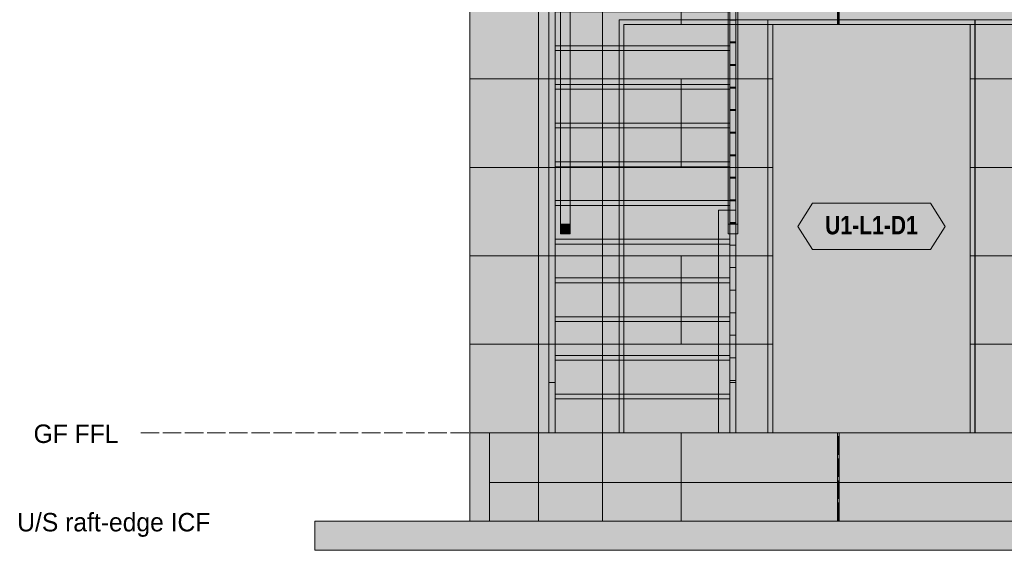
# Model space of a CAD drawing. Header units: millimetres. Extents: x 17 to 413, y 4 to 292.
# Tile 23 of 39: x 158 to 225, y 107 to 143. Entities that reach past the tile are written whole.
import ezdxf
from ezdxf.enums import TextEntityAlignment as Align

# ---------------------------------------------------------------- set-up
doc = ezdxf.new("R2010")
doc.units = ezdxf.units.MM
doc.linetypes.add('DASHED', pattern=[1.524, 1.27, -0.254])
for name, color, linetype in [('FILL-C_DDC89D', 7, 'Continuous'), ('FILL-C_DEC89D', 7, 'Continuous'), ('FILL-EPS', 7, 'Continuous'), ('FILL-LIGHT', 7, 'Continuous'), ('FILL-TIMBER', 7, 'Continuous'), ('FILL-WHITE', 7, 'Continuous'), ('LINE-C_2E8C94', 7, 'Continuous'), ('LINE-C_337880', 7, 'Continuous'), ('LINE-INK', 7, 'Continuous'), ('LINE-STEEL-DASH', 7, 'DASHED'), ('LINE-STEEL_GREY', 7, 'Continuous'), ('LINE-TEAL_DK', 7, 'Continuous'), ('LINE-TEAL_DK-DASH', 7, 'DASHED'), ('LINE-TIMBER_DK', 7, 'Continuous'), ('TEXT-STEEL', 7, 'Continuous'), ('TEXT-TEAL_DK', 7, 'Continuous')]:
    doc.layers.add(name, color=color, linetype=linetype)
doc.styles.add('OpenSansCondensed-Bold', font='OpenSansCondensed-Bold.ttf')

msp = doc.modelspace()

# ---------------------------------------------------------------- hatches: boundary and pattern name
at = {"layer": 'FILL-C_DDC89D', "true_color": 0xddc89d}
h = msp.add_hatch(color=9, dxfattribs=at)
h.dxf.hatch_style = 1
h.paths.add_polyline_path([(194.02, 150.544), (194.447, 150.544), (194.447, 118.401), (194.02, 118.401)])
h = msp.add_hatch(color=9, dxfattribs=at)
h.dxf.hatch_style = 1
h.paths.add_polyline_path([(206.487, 150.544), (206.913, 150.544), (206.913, 118.401), (206.487, 118.401)])
at = {"layer": 'FILL-C_DEC89D', "true_color": 0xdec89d}
h = msp.add_hatch(color=31, dxfattribs=at)
h.dxf.hatch_style = 1
h.paths.add_polyline_path([(194.82, 161.335), (195.487, 161.335), (195.487, 129.311), (194.82, 129.311)])
h = msp.add_hatch(color=31, dxfattribs=at)
h.dxf.hatch_style = 1
h.paths.add_polyline_path([(206.367, 161.335), (207.033, 161.335), (207.033, 129.311), (206.367, 129.311)])
h = msp.add_hatch(color=31, dxfattribs=at)
h.dxf.hatch_style = 1
h.paths.add_polyline_path([(194.82, 128.644), (194.82, 160.668), (195.487, 160.668), (195.487, 128.644)])
h = msp.add_hatch(color=31, dxfattribs=at)
h.dxf.hatch_style = 1
h.paths.add_polyline_path([(206.367, 128.644), (206.367, 160.668), (207.033, 160.668), (207.033, 128.644)])
h = msp.add_hatch(color=31, dxfattribs=at)
h.dxf.hatch_style = 1
h.paths.add_polyline_path([(194.02, 114.934), (194.02, 145.619), (194.447, 145.619), (194.447, 114.934)])
h = msp.add_hatch(color=31, dxfattribs=at)
h.dxf.hatch_style = 1
h.paths.add_polyline_path([(206.487, 114.934), (206.487, 145.619), (206.913, 145.619), (206.913, 114.934)])
at = {"layer": 'FILL-EPS', "true_color": 0xccffff}
h = msp.add_hatch(color=7, dxfattribs=at)
h.dxf.hatch_style = 1
h.paths.add_polyline_path([(188.567, 114.934), (188.567, 151.51), (193.308, 151.51), (193.311, 151.531), (193.311, 151.531), (193.311, 114.934), (193.308, 114.934)])
h = msp.add_hatch(color=7, dxfattribs=at)
h.dxf.hatch_style = 1
h.paths.add_polyline_path([(188.567, 151.51), (193.311, 151.51), (193.311, 114.934), (188.567, 114.934)])
h = msp.add_hatch(color=7, dxfattribs=at)
h.dxf.hatch_style = 1
h.paths.add_polyline_path([(188.567, 151.51), (193.308, 151.51), (193.308, 114.934), (188.567, 114.934)])
h = msp.add_hatch(color=7, dxfattribs=at)
h.dxf.hatch_style = 1
h.paths.add_polyline_path([(188.567, 114.934), (188.567, 151.51), (193.308, 151.51), (193.308, 114.934)])
h = msp.add_hatch(color=7, dxfattribs=at)
h.dxf.hatch_style = 1
h.paths.add_polyline_path([(188.567, 151.51), (193.308, 151.51), (193.311, 151.51), (193.311, 114.934), (193.311, 114.934), (193.311, 114.913), (193.311, 114.913), (193.308, 114.934), (188.567, 114.934)])
h = msp.add_hatch(color=7, dxfattribs=at)
h.dxf.hatch_style = 1
h.paths.add_polyline_path([(188.567, 114.934), (188.567, 151.51), (193.311, 151.51), (193.311, 114.934)])
h = msp.add_hatch(color=7, dxfattribs=at)
h.dxf.hatch_style = 1
h.paths.add_polyline_path([(193.311, 151.51), (273.689, 151.51), (273.689, 114.934), (228.8, 114.934), (228.8, 143.055), (199.193, 143.055), (199.193, 114.934), (193.311, 114.934)])
h.paths.add_polyline_path([(243.807, 143.055), (243.807, 128.825), (260.68, 128.825), (260.68, 143.055)], flags=0)
h = msp.add_hatch(color=7, dxfattribs=at)
h.dxf.hatch_style = 1
h.paths.add_polyline_path([(193.311, 151.51), (273.689, 151.51), (273.689, 114.934), (229.133, 114.934), (229.133, 143.389), (198.86, 143.389), (198.86, 114.934), (193.311, 114.934)])
h.paths.add_polyline_path([(243.473, 128.825), (261.013, 128.825), (261.013, 143.389), (243.473, 143.389)], flags=0)
h = msp.add_hatch(color=7, dxfattribs=at)
h.dxf.hatch_style = 1
h.paths.add_polyline_path([(193.311, 151.51), (273.689, 151.51), (273.689, 114.934), (223.387, 114.934), (223.387, 143.389), (209.113, 143.389), (209.113, 114.934), (193.311, 114.934)])
h.paths.add_polyline_path([(233, 143.389), (233, 124.761), (267.007, 124.761), (267.007, 143.389)], flags=0)
h = msp.add_hatch(color=7, dxfattribs=at)
h.dxf.hatch_style = 1
h.paths.add_polyline_path([(193.311, 151.51), (273.689, 151.51), (273.689, 114.934), (223.053, 114.934), (223.053, 143.055), (209.447, 143.055), (209.447, 114.934), (193.311, 114.934)])
h.paths.add_polyline_path([(233.333, 124.761), (266.673, 124.761), (266.673, 143.055), (233.333, 143.055)], flags=0)
h = msp.add_hatch(color=7, dxfattribs=at)
h.dxf.hatch_style = 1
h.paths.add_polyline_path([(198.86, 114.934), (198.86, 143.389), (229.133, 143.389), (229.133, 114.934), (228.8, 114.934), (228.8, 143.055), (199.193, 143.055), (199.193, 114.934)])
h = msp.add_hatch(color=7, dxfattribs=at)
h.dxf.hatch_style = 1
h.paths.add_polyline_path([(209.113, 143.389), (223.387, 143.389), (223.387, 114.934), (223.053, 114.934), (223.053, 143.055), (209.447, 143.055), (209.447, 114.934), (209.113, 114.934)])
h = msp.add_hatch(color=7, dxfattribs=at)
h.dxf.hatch_style = 1
h.paths.add_polyline_path([(188.567, 108.838), (188.567, 114.934), (193.311, 114.934), (193.311, 108.838)])
h = msp.add_hatch(color=7, dxfattribs=at)
h.dxf.hatch_style = 1
h.paths.add_polyline_path([(188.567, 108.838), (188.567, 114.934), (189.921, 114.934), (189.921, 108.838)])
h = msp.add_hatch(color=7, dxfattribs=at)
h.dxf.hatch_style = 1
h.paths.add_polyline_path([(188.567, 114.934), (189.921, 114.934), (189.921, 108.838), (188.567, 108.838)])
h = msp.add_hatch(color=7, dxfattribs=at)
h.dxf.hatch_style = 1
h.paths.add_polyline_path([(188.567, 114.934), (189.921, 114.934), (189.921, 108.838), (188.567, 108.838)])
h = msp.add_hatch(color=7, dxfattribs=at)
h.dxf.hatch_style = 1
h.paths.add_polyline_path([(188.567, 108.838), (188.567, 114.934), (189.921, 114.934), (189.921, 108.838)])
h = msp.add_hatch(color=7, dxfattribs=at)
h.dxf.hatch_style = 1
h.paths.add_polyline_path([(188.567, 114.934), (193.311, 114.934), (193.311, 108.838), (188.567, 108.838)])
h = msp.add_hatch(color=7, dxfattribs=at)
h.dxf.hatch_style = 1
h.paths.add_polyline_path([(189.921, 114.934), (193.311, 114.934), (193.311, 108.838), (189.921, 108.838)])
h = msp.add_hatch(color=7, dxfattribs=at)
h.dxf.hatch_style = 1
h.paths.add_polyline_path([(189.921, 108.838), (189.921, 114.934), (193.311, 114.934), (193.311, 108.838)])
h = msp.add_hatch(color=7, dxfattribs=at)
h.dxf.hatch_style = 1
h.paths.add_polyline_path([(193.311, 108.838), (193.311, 114.934), (273.689, 114.934), (273.689, 108.838)])
h = msp.add_hatch(color=7, dxfattribs=at)
h.dxf.hatch_style = 1
h.paths.add_polyline_path([(193.311, 114.934), (273.689, 114.934), (273.689, 108.838), (193.311, 108.838), (193.311, 114.934)])
h = msp.add_hatch(color=7, dxfattribs=at)
h.dxf.hatch_style = 1
h.paths.add_polyline_path([(193.311, 108.838), (193.311, 114.934), (273.689, 114.934), (273.689, 108.838)])
h = msp.add_hatch(color=7, dxfattribs=at)
h.dxf.hatch_style = 1
h.paths.add_polyline_path([(193.311, 114.934), (273.689, 114.934), (273.689, 108.838), (193.311, 108.838), (193.311, 114.934)])
at = {"layer": 'FILL-LIGHT', "true_color": 0xdbdbde}
h = msp.add_hatch(color=254, dxfattribs=at)
h.dxf.hatch_style = 1
h.paths.add_polyline_path([(189.921, 114.934), (277.079, 114.934), (277.079, 111.505), (189.921, 111.505)])
h = msp.add_hatch(color=254, dxfattribs=at)
h.dxf.hatch_style = 1
h.paths.add_polyline_path([(189.921, 111.505), (189.921, 114.934), (277.079, 114.934), (277.079, 111.505)])
h = msp.add_hatch(color=254, dxfattribs=at)
h.dxf.hatch_style = 1
h.paths.add_polyline_path([(177.9, 108.838), (289.1, 108.838), (289.1, 106.838), (177.9, 106.838)])
h = msp.add_hatch(color=254, dxfattribs=at)
h.dxf.hatch_style = 1
h.paths.add_polyline_path([(177.9, 106.838), (177.9, 108.838), (289.1, 108.838), (289.1, 106.838)])
at = {"layer": 'FILL-TIMBER', "true_color": 0xedd6a8}
h = msp.add_hatch(color=41, dxfattribs=at)
h.dxf.hatch_style = 1
h.paths.add_polyline_path([(206.487, 152.68), (206.913, 152.68), (206.913, 141.863), (206.487, 141.863)])
h = msp.add_hatch(color=41, dxfattribs=at)
h.dxf.hatch_style = 1
h.paths.add_polyline_path([(206.487, 141.863), (206.487, 152.68), (206.913, 152.68), (206.913, 141.863)])
h = msp.add_hatch(color=41, dxfattribs=at)
h.dxf.hatch_style = 1
h.paths.add_polyline_path([(206.487, 151.125), (206.913, 151.125), (206.913, 140.308), (206.487, 140.308)])
h = msp.add_hatch(color=41, dxfattribs=at)
h.dxf.hatch_style = 1
h.paths.add_polyline_path([(206.487, 140.308), (206.487, 151.125), (206.913, 151.125), (206.913, 140.308)])
h = msp.add_hatch(color=41, dxfattribs=at)
h.dxf.hatch_style = 1
h.paths.add_polyline_path([(206.487, 149.571), (206.913, 149.571), (206.913, 138.753), (206.487, 138.753)])
h = msp.add_hatch(color=41, dxfattribs=at)
h.dxf.hatch_style = 1
h.paths.add_polyline_path([(206.487, 138.753), (206.487, 149.571), (206.913, 149.571), (206.913, 138.753)])
h = msp.add_hatch(color=41, dxfattribs=at)
h.dxf.hatch_style = 1
h.paths.add_polyline_path([(206.487, 148.016), (206.913, 148.016), (206.913, 137.199), (206.487, 137.199)])
h = msp.add_hatch(color=41, dxfattribs=at)
h.dxf.hatch_style = 1
h.paths.add_polyline_path([(206.487, 137.199), (206.487, 148.016), (206.913, 148.016), (206.913, 137.199)])
h = msp.add_hatch(color=41, dxfattribs=at)
h.dxf.hatch_style = 1
h.paths.add_polyline_path([(206.487, 146.462), (206.913, 146.462), (206.913, 135.644), (206.487, 135.644)])
h = msp.add_hatch(color=41, dxfattribs=at)
h.dxf.hatch_style = 1
h.paths.add_polyline_path([(206.487, 135.644), (206.487, 146.462), (206.913, 146.462), (206.913, 135.644)])
h = msp.add_hatch(color=41, dxfattribs=at)
h.dxf.hatch_style = 1
h.paths.add_polyline_path([(206.487, 144.907), (206.913, 144.907), (206.913, 134.09), (206.487, 134.09)])
h = msp.add_hatch(color=41, dxfattribs=at)
h.dxf.hatch_style = 1
h.paths.add_polyline_path([(206.487, 134.09), (206.487, 144.907), (206.913, 144.907), (206.913, 134.09)])
h = msp.add_hatch(color=41, dxfattribs=at)
h.dxf.hatch_style = 1
h.paths.add_polyline_path([(194.447, 143.934), (206.487, 143.934), (206.487, 141.601), (194.447, 141.601)])
h = msp.add_hatch(color=41, dxfattribs=at)
h.dxf.hatch_style = 1
h.paths.add_polyline_path([(194.447, 141.601), (194.447, 143.934), (206.487, 143.934), (206.487, 141.267), (194.447, 141.267)])
h = msp.add_hatch(color=41, dxfattribs=at)
h.dxf.hatch_style = 1
h.paths.add_polyline_path([(206.487, 143.353), (206.913, 143.353), (206.913, 132.535), (206.487, 132.535)])
h = msp.add_hatch(color=41, dxfattribs=at)
h.dxf.hatch_style = 1
h.paths.add_polyline_path([(206.487, 132.535), (206.487, 143.353), (206.913, 143.353), (206.913, 132.535)])
h = msp.add_hatch(color=41, dxfattribs=at)
h.dxf.hatch_style = 1
h.paths.add_polyline_path([(206.487, 141.798), (206.913, 141.798), (206.913, 130.981), (206.487, 130.981)])
h = msp.add_hatch(color=41, dxfattribs=at)
h.dxf.hatch_style = 1
h.paths.add_polyline_path([(206.487, 130.981), (206.487, 141.798), (206.913, 141.798), (206.913, 130.981)])
h = msp.add_hatch(color=41, dxfattribs=at)
h.dxf.hatch_style = 1
h.paths.add_polyline_path([(194.447, 141.267), (194.447, 141.601), (206.487, 141.601), (206.487, 141.267)])
h = msp.add_hatch(color=41, dxfattribs=at)
h.dxf.hatch_style = 1
h.paths.add_polyline_path([(194.447, 141.267), (206.487, 141.267), (206.487, 138.934), (194.447, 138.934)])
h = msp.add_hatch(color=41, dxfattribs=at)
h.dxf.hatch_style = 1
h.paths.add_polyline_path([(194.447, 138.934), (194.447, 141.267), (206.487, 141.267), (206.487, 138.601), (194.447, 138.601)])
h = msp.add_hatch(color=41, dxfattribs=at)
h.dxf.hatch_style = 1
h.paths.add_polyline_path([(206.487, 140.243), (206.913, 140.243), (206.913, 129.426), (206.487, 129.426)])
h = msp.add_hatch(color=41, dxfattribs=at)
h.dxf.hatch_style = 1
h.paths.add_polyline_path([(206.487, 129.426), (206.487, 140.243), (206.913, 140.243), (206.913, 129.426)])
h = msp.add_hatch(color=41, dxfattribs=at)
h.dxf.hatch_style = 1
h.paths.add_polyline_path([(194.447, 138.601), (194.447, 138.934), (206.487, 138.934), (206.487, 138.601)])
h = msp.add_hatch(color=41, dxfattribs=at)
h.dxf.hatch_style = 1
h.paths.add_polyline_path([(194.447, 138.601), (206.487, 138.601), (206.487, 136.267), (194.447, 136.267)])
h = msp.add_hatch(color=41, dxfattribs=at)
h.dxf.hatch_style = 1
h.paths.add_polyline_path([(194.447, 136.267), (194.447, 138.601), (206.487, 138.601), (206.487, 135.934), (194.447, 135.934)])
h = msp.add_hatch(color=41, dxfattribs=at)
h.dxf.hatch_style = 1
h.paths.add_polyline_path([(206.487, 138.689), (206.913, 138.689), (206.913, 127.871), (206.487, 127.871)])
h = msp.add_hatch(color=41, dxfattribs=at)
h.dxf.hatch_style = 1
h.paths.add_polyline_path([(206.487, 127.871), (206.487, 138.689), (206.913, 138.689), (206.913, 127.871)])
h = msp.add_hatch(color=41, dxfattribs=at)
h.dxf.hatch_style = 1
h.paths.add_polyline_path([(206.487, 137.134), (206.913, 137.134), (206.913, 126.317), (206.487, 126.317)])
h = msp.add_hatch(color=41, dxfattribs=at)
h.dxf.hatch_style = 1
h.paths.add_polyline_path([(206.487, 126.317), (206.487, 137.134), (206.913, 137.134), (206.913, 126.317)])
h = msp.add_hatch(color=41, dxfattribs=at)
h.dxf.hatch_style = 1
h.paths.add_polyline_path([(194.447, 135.934), (194.447, 136.267), (206.487, 136.267), (206.487, 135.934)])
h = msp.add_hatch(color=41, dxfattribs=at)
h.dxf.hatch_style = 1
h.paths.add_polyline_path([(194.447, 135.934), (206.487, 135.934), (206.487, 133.601), (194.447, 133.601)])
h = msp.add_hatch(color=41, dxfattribs=at)
h.dxf.hatch_style = 1
h.paths.add_polyline_path([(194.447, 133.601), (194.447, 135.934), (206.487, 135.934), (206.487, 133.267), (194.447, 133.267)])
h = msp.add_hatch(color=41, dxfattribs=at)
h.dxf.hatch_style = 1
h.paths.add_polyline_path([(206.487, 135.58), (206.913, 135.58), (206.913, 124.762), (206.487, 124.762)])
h = msp.add_hatch(color=41, dxfattribs=at)
h.dxf.hatch_style = 1
h.paths.add_polyline_path([(206.487, 124.762), (206.487, 135.58), (206.913, 135.58), (206.913, 124.762)])
h = msp.add_hatch(color=41, dxfattribs=at)
h.dxf.hatch_style = 1
h.paths.add_polyline_path([(206.487, 134.025), (206.913, 134.025), (206.913, 123.208), (206.487, 123.208)])
h = msp.add_hatch(color=41, dxfattribs=at)
h.dxf.hatch_style = 1
h.paths.add_polyline_path([(206.487, 123.208), (206.487, 134.025), (206.913, 134.025), (206.913, 123.208)])
h = msp.add_hatch(color=41, dxfattribs=at)
h.dxf.hatch_style = 1
h.paths.add_polyline_path([(194.447, 133.267), (194.447, 133.601), (206.487, 133.601), (206.487, 133.267)])
h = msp.add_hatch(color=41, dxfattribs=at)
h.dxf.hatch_style = 1
h.paths.add_polyline_path([(194.447, 133.267), (206.487, 133.267), (206.487, 130.934), (194.447, 130.934)])
h = msp.add_hatch(color=41, dxfattribs=at)
h.dxf.hatch_style = 1
h.paths.add_polyline_path([(194.447, 130.934), (194.447, 133.267), (206.487, 133.267), (206.487, 130.601), (194.447, 130.601)])
h = msp.add_hatch(color=41, dxfattribs=at)
h.dxf.hatch_style = 1
h.paths.add_polyline_path([(206.487, 132.471), (206.913, 132.471), (206.913, 121.653), (206.487, 121.653)])
h = msp.add_hatch(color=41, dxfattribs=at)
h.dxf.hatch_style = 1
h.paths.add_polyline_path([(206.487, 121.653), (206.487, 132.471), (206.913, 132.471), (206.913, 121.653)])
h = msp.add_hatch(color=41, dxfattribs=at)
h.dxf.hatch_style = 1
h.paths.add_polyline_path([(194.447, 130.601), (194.447, 130.934), (206.487, 130.934), (206.487, 130.601)])
h = msp.add_hatch(color=41, dxfattribs=at)
h.dxf.hatch_style = 1
h.paths.add_polyline_path([(194.447, 130.601), (206.487, 130.601), (206.487, 128.267), (194.447, 128.267)])
h = msp.add_hatch(color=41, dxfattribs=at)
h.dxf.hatch_style = 1
h.paths.add_polyline_path([(194.447, 128.267), (194.447, 130.601), (206.487, 130.601), (206.487, 127.934), (194.447, 127.934)])
h = msp.add_hatch(color=41, dxfattribs=at)
h.dxf.hatch_style = 1
h.paths.add_polyline_path([(205.713, 130.267), (206.913, 130.267), (206.913, 129.311), (207.033, 129.311), (207.033, 128.644), (206.913, 128.644), (206.913, 118.401), (206.913, 114.934), (206.487, 114.934), (205.713, 114.934)])
h = msp.add_hatch(color=41, dxfattribs=at)
h.dxf.hatch_style = 1
h.paths.add_polyline_path([(205.713, 114.934), (205.713, 130.267), (206.913, 130.267), (206.913, 114.934)])
h = msp.add_hatch(color=41, dxfattribs=at)
h.dxf.hatch_style = 1
h.paths.add_polyline_path([(206.487, 130.916), (206.913, 130.916), (206.913, 120.099), (206.487, 120.099)])
h = msp.add_hatch(color=41, dxfattribs=at)
h.dxf.hatch_style = 1
h.paths.add_polyline_path([(206.487, 120.099), (206.487, 130.916), (206.913, 130.916), (206.913, 120.099)])
h = msp.add_hatch(color=41, dxfattribs=at)
h.dxf.hatch_style = 1
h.paths.add_polyline_path([(194.82, 128.644), (194.82, 129.311), (195.487, 129.311), (195.487, 128.644)])
h = msp.add_hatch(color=41, dxfattribs=at)
h.dxf.hatch_style = 1
h.paths.add_polyline_path([(206.487, 129.361), (206.913, 129.361), (206.913, 118.544), (206.487, 118.544)])
h = msp.add_hatch(color=41, dxfattribs=at)
h.dxf.hatch_style = 1
h.paths.add_polyline_path([(206.487, 118.544), (206.487, 129.361), (206.913, 129.361), (206.913, 118.544)])
h = msp.add_hatch(color=41, dxfattribs=at)
h.dxf.hatch_style = 1
h.paths.add_polyline_path([(194.447, 127.934), (194.447, 128.267), (206.487, 128.267), (206.487, 127.934)])
h = msp.add_hatch(color=41, dxfattribs=at)
h.dxf.hatch_style = 1
h.paths.add_polyline_path([(194.447, 127.934), (206.487, 127.934), (206.487, 125.601), (194.447, 125.601)])
h = msp.add_hatch(color=41, dxfattribs=at)
h.dxf.hatch_style = 1
h.paths.add_polyline_path([(194.447, 125.601), (194.447, 127.934), (206.487, 127.934), (206.487, 125.267), (194.447, 125.267)])
h = msp.add_hatch(color=41, dxfattribs=at)
h.dxf.hatch_style = 1
h.paths.add_polyline_path([(194.447, 125.267), (194.447, 125.601), (206.487, 125.601), (206.487, 125.267)])
h = msp.add_hatch(color=41, dxfattribs=at)
h.dxf.hatch_style = 1
h.paths.add_polyline_path([(194.447, 125.267), (206.487, 125.267), (206.487, 122.934), (194.447, 122.934)])
h = msp.add_hatch(color=41, dxfattribs=at)
h.dxf.hatch_style = 1
h.paths.add_polyline_path([(194.447, 122.934), (194.447, 125.267), (206.487, 125.267), (206.487, 122.601), (194.447, 122.601)])
h = msp.add_hatch(color=41, dxfattribs=at)
h.dxf.hatch_style = 1
h.paths.add_polyline_path([(194.447, 122.601), (194.447, 122.934), (206.487, 122.934), (206.487, 122.601)])
h = msp.add_hatch(color=41, dxfattribs=at)
h.dxf.hatch_style = 1
h.paths.add_polyline_path([(194.447, 122.601), (206.487, 122.601), (206.487, 120.267), (194.447, 120.267)])
h = msp.add_hatch(color=41, dxfattribs=at)
h.dxf.hatch_style = 1
h.paths.add_polyline_path([(194.447, 120.267), (194.447, 122.601), (206.487, 122.601), (206.487, 119.934), (194.447, 119.934)])
h = msp.add_hatch(color=41, dxfattribs=at)
h.dxf.hatch_style = 1
h.paths.add_polyline_path([(194.447, 119.934), (194.447, 120.267), (206.487, 120.267), (206.487, 119.934)])
h = msp.add_hatch(color=41, dxfattribs=at)
h.dxf.hatch_style = 1
h.paths.add_polyline_path([(194.447, 119.934), (206.487, 119.934), (206.487, 117.601), (194.447, 117.601)])
h = msp.add_hatch(color=41, dxfattribs=at)
h.dxf.hatch_style = 1
h.paths.add_polyline_path([(194.447, 117.601), (194.447, 119.934), (206.487, 119.934), (206.487, 117.267), (194.447, 117.267)])
h = msp.add_hatch(color=41, dxfattribs=at)
h.dxf.hatch_style = 1
h.paths.add_polyline_path([(194.02, 114.934), (194.02, 118.401), (194.447, 118.401), (194.447, 114.934)])
h = msp.add_hatch(color=41, dxfattribs=at)
h.dxf.hatch_style = 1
h.paths.add_polyline_path([(194.447, 117.267), (194.447, 117.601), (206.487, 117.601), (206.487, 117.267)])
h = msp.add_hatch(color=41, dxfattribs=at)
h.dxf.hatch_style = 1
h.paths.add_polyline_path([(194.447, 117.267), (206.487, 117.267), (206.487, 114.934), (194.447, 114.934)])
h = msp.add_hatch(color=41, dxfattribs=at)
h.dxf.hatch_style = 1
h.paths.add_polyline_path([(194.447, 114.934), (194.447, 117.267), (206.487, 117.267), (206.487, 114.934)])
at = {"layer": 'FILL-WHITE', "true_color": 0xffffff}
h = msp.add_hatch(color=7, dxfattribs=at)
h.dxf.hatch_style = 1
h.paths.add_polyline_path([(209.113, 114.934), (209.113, 143.382), (223.38, 143.382), (223.38, 114.934)])
h = msp.add_hatch(color=7, dxfattribs=at)
h.dxf.hatch_style = 1
h.paths.add_polyline_path([(209.113, 114.934), (209.113, 143.382), (223.38, 143.382), (223.38, 114.934)])
h = msp.add_hatch(color=7, dxfattribs=at)
h.dxf.hatch_style = 1
h.paths.add_polyline_path([(209.113, 114.934), (209.113, 143.382), (223.38, 143.382), (223.38, 114.934)])
h = msp.add_hatch(color=7, dxfattribs=at)
h.dxf.hatch_style = 1
h.paths.add_polyline_path([(211.176, 129.158), (212.176, 130.758), (220.318, 130.758), (221.318, 129.158), (220.318, 127.558), (212.176, 127.558)])

# ---------------------------------------------------------------- linework, layer by layer
at = {"layer": 'LINE-C_2E8C94', "lineweight": 5}
for points in [[(188.567, 114.934), (188.567, 114.934), (188.567, 114.934), (188.567, 151.51), (193.308, 151.51), (193.311, 151.531), (193.311, 151.531), (193.311, 114.934), (193.308, 114.934), (193.308, 114.934)], [(188.567, 151.51), (188.567, 151.51), (188.567, 151.51), (193.311, 151.51), (193.311, 114.934), (193.311, 114.934), (188.567, 114.934)], [(188.567, 151.51), (188.567, 151.51), (193.308, 151.51), (193.308, 114.934), (188.567, 114.934)], [(188.567, 114.934), (188.567, 114.934), (188.567, 114.934), (188.567, 151.51), (193.308, 151.51), (193.308, 151.51), (193.308, 151.51), (193.308, 114.934)], [(188.567, 151.51), (188.567, 151.51), (193.308, 151.51), (193.308, 151.51), (193.311, 151.51), (193.311, 114.934), (193.311, 114.934), (193.311, 114.934), (193.311, 114.913), (193.311, 114.913), (193.308, 114.934), (188.567, 114.934)], [(188.567, 114.934), (188.567, 151.51), (193.311, 151.51), (193.311, 151.51), (193.311, 151.51), (193.311, 114.934)], [(193.311, 151.51), (273.689, 151.51), (273.689, 114.934), (228.8, 114.934), (228.8, 143.055), (199.193, 143.055), (199.193, 114.934), (193.311, 114.934)], [(193.311, 151.51), (273.689, 151.51), (273.689, 114.934), (229.133, 114.934), (229.133, 143.389), (198.86, 143.389), (198.86, 114.934), (193.311, 114.934)], [(193.311, 151.51), (273.689, 151.51), (273.689, 114.934), (223.387, 114.934), (223.387, 143.389), (209.113, 143.389), (209.113, 114.934), (193.311, 114.934)], [(193.311, 151.51), (273.689, 151.51), (273.689, 114.934), (223.053, 114.934), (223.053, 143.055), (209.447, 143.055), (209.447, 114.934), (193.311, 114.934)], [(198.86, 114.934), (198.86, 114.934), (198.86, 143.389), (198.86, 143.389), (229.133, 143.389), (229.133, 143.389), (229.133, 143.389), (229.133, 114.934), (228.8, 114.934), (228.8, 114.934), (228.8, 114.934), (228.8, 114.934), (228.8, 143.055), (199.193, 143.055), (199.193, 114.934)], [(209.113, 143.389), (209.113, 143.389), (223.387, 143.389), (223.387, 114.934), (223.387, 114.934), (223.053, 114.934), (223.053, 143.055), (209.447, 143.055), (209.447, 114.934), (209.113, 114.934)], [(188.567, 108.838), (188.567, 114.934), (193.311, 114.934), (193.311, 108.838), (188.567, 108.838)], [(188.567, 108.838), (188.567, 114.934), (189.921, 114.934), (189.921, 108.838), (188.567, 108.838)], [(188.567, 114.934), (188.567, 114.934), (188.567, 114.934), (188.567, 114.934), (189.921, 114.934), (189.921, 108.838), (189.921, 108.838), (189.921, 108.838), (189.921, 108.838), (189.921, 108.838), (188.567, 108.838)], [(188.567, 114.934), (188.567, 114.934), (188.567, 114.934), (188.567, 114.934), (189.921, 114.934), (189.921, 108.838), (189.921, 108.838), (189.921, 108.838), (189.921, 108.838), (189.921, 108.838), (188.567, 108.838)], [(188.567, 108.838), (188.567, 114.934), (189.921, 114.934), (189.921, 108.838), (188.567, 108.838)], [(188.567, 114.934), (193.311, 114.934), (193.311, 108.838), (188.567, 108.838), (188.567, 114.934)], [(189.921, 114.934), (193.311, 114.934), (193.311, 108.838), (193.311, 108.838), (193.311, 108.838), (189.921, 108.838), (189.921, 114.934)], [(189.921, 108.838), (189.921, 114.934), (193.311, 114.934), (193.311, 114.934), (193.311, 108.838)], [(193.311, 108.838), (193.311, 114.934), (273.689, 114.934), (273.689, 114.934), (273.689, 108.838)], [(193.311, 114.934), (273.689, 114.934), (273.689, 108.838), (193.311, 108.838), (193.311, 114.934), (193.311, 114.934)], [(193.311, 108.838), (193.311, 114.934), (273.689, 114.934), (273.689, 114.934), (273.689, 114.934), (273.689, 108.838), (193.311, 108.838)], [(193.311, 114.934), (273.689, 114.934), (273.689, 108.838), (193.311, 108.838), (193.311, 114.934), (193.311, 114.934)]]:
    msp.add_lwpolyline(points, close=True, dxfattribs=at)
at = {"layer": 'LINE-C_337880', "lineweight": 5}
for p, q in [((197.711, 139.318), (197.711, 145.414)), ((197.711, 139.318), (197.711, 145.414)), ((203.129, 143.069), (203.129, 145.414)), ((213.903, 143.069), (213.903, 145.414)), ((214.03, 143.069), (214.03, 145.414)), ((203.129, 143.069), (203.129, 143.375)), ((213.903, 143.069), (213.903, 143.375)), ((214.03, 143.069), (214.03, 143.375)), ((188.58, 139.318), (193.298, 139.318)), ((188.58, 139.318), (193.298, 139.318)), ((188.58, 139.318), (193.295, 139.318)), ((188.58, 139.318), (193.295, 139.318)), ((188.58, 139.318), (193.298, 139.318)), ((188.58, 139.318), (193.298, 139.318)), ((193.325, 139.318), (197.711, 139.318)), ((193.325, 139.318), (197.711, 139.318)), ((193.325, 139.318), (197.711, 139.318)), ((193.325, 139.318), (197.711, 139.318)), ((197.711, 133.222), (197.711, 139.318)), ((197.711, 139.318), (199.18, 139.318)), ((197.711, 133.222), (197.711, 139.318)), ((197.711, 139.318), (198.847, 139.318)), ((197.711, 139.318), (203.129, 139.318)), ((197.711, 139.318), (203.129, 139.318)), ((198.873, 139.318), (199.18, 139.318)), ((203.129, 133.222), (203.129, 139.318)), ((203.129, 139.318), (209.1, 139.318)), ((203.129, 133.222), (203.129, 139.318)), ((203.129, 139.318), (209.433, 139.318)), ((209.127, 139.318), (209.433, 139.318)), ((223.067, 139.318), (223.373, 139.318)), ((223.067, 139.318), (230.223, 139.318)), ((223.4, 139.318), (230.223, 139.318)), ((188.58, 133.222), (193.298, 133.222)), ((188.58, 133.222), (193.298, 133.222)), ((188.58, 133.222), (193.295, 133.222)), ((188.58, 133.222), (193.295, 133.222)), ((188.58, 133.222), (193.298, 133.222)), ((188.58, 133.222), (193.298, 133.222)), ((193.325, 133.222), (197.711, 133.222)), ((193.325, 133.222), (197.711, 133.222)), ((193.325, 133.222), (197.711, 133.222)), ((193.325, 133.222), (197.711, 133.222)), ((197.711, 133.222), (199.18, 133.222)), ((197.711, 133.222), (198.847, 133.222)), ((197.711, 127.126), (197.711, 133.222)), ((197.711, 133.222), (203.129, 133.222)), ((197.711, 127.126), (197.711, 133.222)), ((197.711, 133.222), (203.129, 133.222)), ((198.873, 133.222), (199.18, 133.222)), ((203.129, 133.222), (209.1, 133.222)), ((203.129, 133.222), (209.433, 133.222)), ((209.127, 133.222), (209.433, 133.222)), ((223.067, 133.222), (223.373, 133.222)), ((223.067, 133.222), (233.32, 133.222)), ((223.4, 133.222), (232.987, 133.222)), ((188.58, 127.126), (193.298, 127.126)), ((188.58, 127.126), (193.298, 127.126)), ((188.58, 127.126), (193.295, 127.126)), ((188.58, 127.126), (193.295, 127.126)), ((188.58, 127.126), (193.298, 127.126)), ((188.58, 127.126), (193.298, 127.126)), ((193.325, 127.126), (197.711, 127.126)), ((193.325, 127.126), (197.711, 127.126)), ((193.325, 127.126), (197.711, 127.126)), ((193.325, 127.126), (197.711, 127.126)), ((197.711, 121.03), (197.711, 127.126)), ((197.711, 127.126), (199.18, 127.126)), ((197.711, 121.03), (197.711, 127.126)), ((197.711, 127.126), (198.847, 127.126)), ((197.711, 127.126), (203.129, 127.126)), ((197.711, 127.126), (203.129, 127.126)), ((198.873, 127.126), (199.18, 127.126)), ((203.129, 121.03), (203.129, 127.126)), ((203.129, 127.126), (209.1, 127.126)), ((203.129, 121.03), (203.129, 127.126)), ((203.129, 127.126), (209.433, 127.126)), ((209.127, 127.126), (209.433, 127.126)), ((223.067, 127.126), (223.373, 127.126)), ((223.067, 127.126), (233.32, 127.126)), ((223.4, 127.126), (232.987, 127.126)), ((188.58, 121.03), (193.298, 121.03)), ((188.58, 121.03), (193.298, 121.03)), ((188.58, 121.03), (193.295, 121.03)), ((188.58, 121.03), (193.295, 121.03)), ((188.58, 121.03), (193.298, 121.03)), ((188.58, 121.03), (193.298, 121.03)), ((193.325, 121.03), (197.711, 121.03)), ((193.325, 121.03), (197.711, 121.03)), ((193.325, 121.03), (197.711, 121.03)), ((193.325, 121.03), (197.711, 121.03)), ((197.711, 121.03), (199.18, 121.03)), ((197.711, 121.03), (198.847, 121.03)), ((197.711, 114.947), (197.711, 121.03)), ((197.711, 121.03), (203.129, 121.03)), ((197.711, 114.947), (197.711, 121.03)), ((197.711, 121.03), (203.129, 121.03)), ((198.873, 121.03), (199.18, 121.03)), ((203.129, 121.03), (209.1, 121.03)), ((203.129, 121.03), (209.433, 121.03)), ((209.127, 121.03), (209.433, 121.03)), ((223.067, 121.03), (223.373, 121.03)), ((223.067, 121.03), (235.641, 121.03)), ((223.4, 121.03), (235.641, 121.03)), ((197.711, 108.851), (197.711, 114.921)), ((197.711, 108.851), (197.711, 114.921)), ((203.129, 108.851), (203.129, 114.921)), ((203.129, 108.851), (203.129, 114.921)), ((213.903, 108.851), (213.903, 114.921)), ((213.903, 108.851), (213.903, 114.921)), ((214.03, 108.851), (214.03, 114.921)), ((214.03, 108.851), (214.03, 114.921))]:
    msp.add_line(p, q, dxfattribs=at)
at = {"layer": 'LINE-INK', "lineweight": 5}
msp.add_lwpolyline([(209.113, 114.934), (209.113, 114.934), (209.113, 143.382), (209.113, 143.382), (209.114, 143.382), (223.38, 143.382), (223.38, 143.382), (223.38, 143.382), (223.38, 114.934), (223.38, 114.934), (223.38, 114.934), (209.114, 114.934)], close=True, dxfattribs=at)
msp.add_lwpolyline([(209.113, 114.934), (209.113, 114.934), (209.113, 143.382), (209.113, 143.382), (209.114, 143.382), (223.38, 143.382), (223.38, 143.382), (223.38, 143.382), (223.38, 114.934), (223.38, 114.934), (223.38, 114.934), (209.114, 114.934)], close=True, dxfattribs=at)
at = {"layer": 'LINE-STEEL-DASH', "lineweight": 5}
msp.add_line((165.9, 114.934), (289.9, 114.934), dxfattribs=at)
at = {"layer": 'LINE-STEEL_GREY', "lineweight": 5}
for points in [[(189.921, 114.934), (277.079, 114.934), (277.079, 111.505), (277.079, 111.505), (277.079, 111.505), (189.921, 111.505)], [(189.921, 111.505), (189.921, 114.934), (277.079, 114.934), (277.079, 111.505), (189.921, 111.505)], [(177.9, 108.838), (289.1, 108.838), (289.1, 106.838), (177.9, 106.838)], [(177.9, 106.838), (177.9, 108.838), (289.1, 108.838), (289.1, 108.838), (289.1, 106.838)]]:
    msp.add_lwpolyline(points, close=True, dxfattribs=at)
at = {"layer": 'LINE-TEAL_DK', "lineweight": 5}
msp.add_lwpolyline([(211.176, 129.158), (212.176, 130.758), (220.318, 130.758), (221.318, 129.158), (220.318, 127.558), (212.176, 127.558)], close=True, dxfattribs=at)
at = {"layer": 'LINE-TEAL_DK-DASH', "lineweight": 5}
for p, q in [((213.967, 143.069), (213.967, 151.497)), ((213.967, 143.069), (213.967, 143.375)), ((213.967, 108.851), (213.967, 114.921)), ((213.967, 108.851), (213.967, 114.921))]:
    msp.add_line(p, q, dxfattribs=at)
at = {"layer": 'LINE-TIMBER_DK', "lineweight": 5}
for points in [[(194.82, 161.335), (195.487, 161.335), (195.487, 129.311), (195.487, 129.311), (194.82, 129.311)], [(206.367, 161.335), (207.033, 161.335), (207.033, 129.311), (207.033, 129.311), (206.367, 129.311)], [(194.82, 128.644), (194.82, 128.644), (194.82, 160.668), (195.487, 160.668), (195.487, 128.644)], [(206.367, 128.644), (206.367, 128.644), (206.367, 160.668), (207.033, 160.668), (207.033, 128.644)], [(206.487, 152.68), (206.913, 152.68), (206.913, 141.863), (206.487, 141.863)], [(206.487, 141.863), (206.487, 152.68), (206.913, 152.68), (206.913, 141.863)], [(206.487, 151.125), (206.913, 151.125), (206.913, 140.308), (206.487, 140.308)], [(206.487, 140.308), (206.487, 151.125), (206.913, 151.125), (206.913, 140.308)], [(194.02, 150.544), (194.447, 150.544), (194.447, 118.401), (194.02, 118.401)], [(206.487, 150.544), (206.913, 150.544), (206.913, 118.401), (206.487, 118.401)], [(206.487, 149.571), (206.913, 149.571), (206.913, 138.753), (206.487, 138.753)], [(206.487, 138.753), (206.487, 149.571), (206.913, 149.571), (206.913, 138.753)], [(206.487, 148.016), (206.913, 148.016), (206.913, 137.199), (206.487, 137.199)], [(206.487, 137.199), (206.487, 148.016), (206.913, 148.016), (206.913, 137.199)], [(206.487, 146.462), (206.913, 146.462), (206.913, 135.644), (206.487, 135.644)], [(206.487, 135.644), (206.487, 146.462), (206.913, 146.462), (206.913, 135.644)], [(194.02, 114.934), (194.02, 114.934), (194.02, 145.619), (194.447, 145.619), (194.447, 145.619), (194.447, 114.934)], [(206.487, 114.934), (206.487, 114.934), (206.487, 145.619), (206.913, 145.619), (206.913, 145.619), (206.913, 114.934)], [(206.487, 144.907), (206.913, 144.907), (206.913, 134.09), (206.487, 134.09)], [(206.487, 134.09), (206.487, 144.907), (206.913, 144.907), (206.913, 134.09)], [(194.447, 143.934), (194.447, 143.934), (206.487, 143.934), (206.487, 141.601), (206.487, 141.601), (194.447, 141.601)], [(194.447, 141.601), (194.447, 143.934), (206.487, 143.934), (206.487, 141.267), (194.447, 141.267)], [(206.487, 143.353), (206.913, 143.353), (206.913, 132.535), (206.487, 132.535)], [(206.487, 132.535), (206.487, 143.353), (206.913, 143.353), (206.913, 132.535)], [(206.487, 141.798), (206.913, 141.798), (206.913, 130.981), (206.487, 130.981)], [(206.487, 130.981), (206.487, 141.798), (206.913, 141.798), (206.913, 130.981)], [(194.447, 141.267), (194.447, 141.601), (206.487, 141.601), (206.487, 141.267)], [(194.447, 141.267), (194.447, 141.267), (206.487, 141.267), (206.487, 138.934), (206.487, 138.934), (194.447, 138.934)], [(194.447, 138.934), (194.447, 141.267), (206.487, 141.267), (206.487, 138.601), (194.447, 138.601)], [(206.487, 140.243), (206.913, 140.243), (206.913, 129.426), (206.487, 129.426)], [(206.487, 129.426), (206.487, 140.243), (206.913, 140.243), (206.913, 129.426)], [(194.447, 138.601), (194.447, 138.934), (206.487, 138.934), (206.487, 138.601)], [(194.447, 138.601), (194.447, 138.601), (206.487, 138.601), (206.487, 136.267), (206.487, 136.267), (194.447, 136.267)], [(194.447, 136.267), (194.447, 138.601), (206.487, 138.601), (206.487, 135.934), (194.447, 135.934)], [(206.487, 138.689), (206.913, 138.689), (206.913, 127.871), (206.913, 127.871), (206.487, 127.871)], [(206.487, 127.871), (206.487, 127.871), (206.487, 138.689), (206.913, 138.689), (206.913, 127.871)], [(206.487, 137.134), (206.913, 137.134), (206.913, 126.317), (206.913, 126.317), (206.487, 126.317)], [(206.487, 126.317), (206.487, 126.317), (206.487, 137.134), (206.913, 137.134), (206.913, 126.317)], [(194.447, 135.934), (194.447, 136.267), (206.487, 136.267), (206.487, 135.934)], [(194.447, 135.934), (194.447, 135.934), (206.487, 135.934), (206.487, 133.601), (206.487, 133.601), (194.447, 133.601)], [(194.447, 133.601), (194.447, 135.934), (206.487, 135.934), (206.487, 133.267), (194.447, 133.267)], [(206.487, 135.58), (206.913, 135.58), (206.913, 124.762), (206.913, 124.762), (206.487, 124.762)], [(206.487, 124.762), (206.487, 124.762), (206.487, 135.58), (206.913, 135.58), (206.913, 124.762)], [(206.487, 134.025), (206.913, 134.025), (206.913, 123.208), (206.913, 123.208), (206.487, 123.208)], [(206.487, 123.208), (206.487, 123.208), (206.487, 134.025), (206.913, 134.025), (206.913, 123.208)], [(194.447, 133.267), (194.447, 133.601), (206.487, 133.601), (206.487, 133.267)], [(194.447, 133.267), (194.447, 133.267), (206.487, 133.267), (206.487, 130.934), (206.487, 130.934), (194.447, 130.934)], [(194.447, 130.934), (194.447, 133.267), (206.487, 133.267), (206.487, 130.601), (194.447, 130.601)], [(206.487, 132.471), (206.913, 132.471), (206.913, 121.653), (206.913, 121.653), (206.487, 121.653)], [(206.487, 121.653), (206.487, 121.653), (206.487, 132.471), (206.913, 132.471), (206.913, 121.653)], [(194.447, 130.601), (194.447, 130.934), (206.487, 130.934), (206.487, 130.601)], [(194.447, 130.601), (194.447, 130.601), (206.487, 130.601), (206.487, 128.267), (194.447, 128.267)], [(194.447, 128.267), (194.447, 130.601), (206.487, 130.601), (206.487, 127.934), (194.447, 127.934)], [(205.713, 130.267), (206.913, 130.267), (206.913, 129.311), (207.033, 129.311), (207.033, 128.644), (206.913, 128.644), (206.913, 118.401), (206.913, 118.401), (206.913, 114.934), (206.913, 114.934), (206.487, 114.934), (206.487, 114.934), (206.487, 114.934), (205.713, 114.934), (205.713, 130.267)], [(205.713, 114.934), (205.713, 114.934), (205.713, 130.267), (206.913, 130.267), (206.913, 130.267), (206.913, 114.934)], [(206.487, 130.916), (206.913, 130.916), (206.913, 120.099), (206.913, 120.099), (206.487, 120.099)], [(206.487, 120.099), (206.487, 120.099), (206.487, 130.916), (206.913, 130.916), (206.913, 120.099)], [(194.82, 128.644), (194.82, 129.311), (195.487, 129.311), (195.487, 128.644), (194.82, 128.644)], [(206.487, 129.361), (206.913, 129.361), (206.913, 118.544), (206.913, 118.544), (206.487, 118.544)], [(206.487, 118.544), (206.487, 118.544), (206.487, 129.361), (206.913, 129.361), (206.913, 118.544)], [(194.447, 127.934), (194.447, 128.267), (206.487, 128.267), (206.487, 128.267), (206.487, 127.934), (194.447, 127.934)], [(194.447, 127.934), (206.487, 127.934), (206.487, 125.601), (194.447, 125.601)], [(194.447, 125.601), (194.447, 127.934), (206.487, 127.934), (206.487, 125.267), (194.447, 125.267)], [(194.447, 125.267), (194.447, 125.601), (206.487, 125.601), (206.487, 125.601), (206.487, 125.267), (194.447, 125.267)], [(194.447, 125.267), (206.487, 125.267), (206.487, 122.934), (194.447, 122.934)], [(194.447, 122.934), (194.447, 125.267), (206.487, 125.267), (206.487, 122.601), (194.447, 122.601)], [(194.447, 122.601), (194.447, 122.934), (206.487, 122.934), (206.487, 122.934), (206.487, 122.601), (194.447, 122.601)], [(194.447, 122.601), (206.487, 122.601), (206.487, 120.267), (194.447, 120.267)], [(194.447, 120.267), (194.447, 122.601), (206.487, 122.601), (206.487, 119.934), (194.447, 119.934)], [(194.447, 119.934), (194.447, 120.267), (206.487, 120.267), (206.487, 120.267), (206.487, 119.934), (194.447, 119.934)], [(194.447, 119.934), (194.447, 119.934), (206.487, 119.934), (206.487, 117.601), (206.487, 117.601), (206.487, 117.601), (194.447, 117.601)], [(194.447, 117.601), (194.447, 119.934), (206.487, 119.934), (206.487, 117.267), (206.487, 117.267), (194.447, 117.267)], [(194.02, 114.934), (194.02, 114.934), (194.02, 118.401), (194.447, 118.401), (194.447, 114.934)], [(194.447, 117.267), (194.447, 117.601), (206.487, 117.601), (206.487, 117.601), (206.487, 117.267), (194.447, 117.267)], [(194.447, 117.267), (194.447, 117.267), (206.487, 117.267), (206.487, 114.934), (206.487, 114.934), (194.447, 114.934)], [(194.447, 114.934), (194.447, 117.267), (206.487, 117.267), (206.487, 114.934)]]:
    msp.add_lwpolyline(points, close=True, dxfattribs=at)

# ---------------------------------------------------------------- texts
at = {"layer": 'TEXT-STEEL'}
for s, p in [('GF FFL', (158.516, 114.234)), ('U/S raft-edge ICF', (157.388, 108.141))]:
    msp.add_text(s, height=1.27, dxfattribs=at).set_placement(p)
at = {"layer": 'TEXT-TEAL_DK', "style": 'OpenSansCondensed-Bold'}
msp.add_text('U1-L1-D1', height=1.27, dxfattribs=at).set_placement((216.247, 128.608), align=Align.CENTER)

doc.saveas('drawing.dxf')
